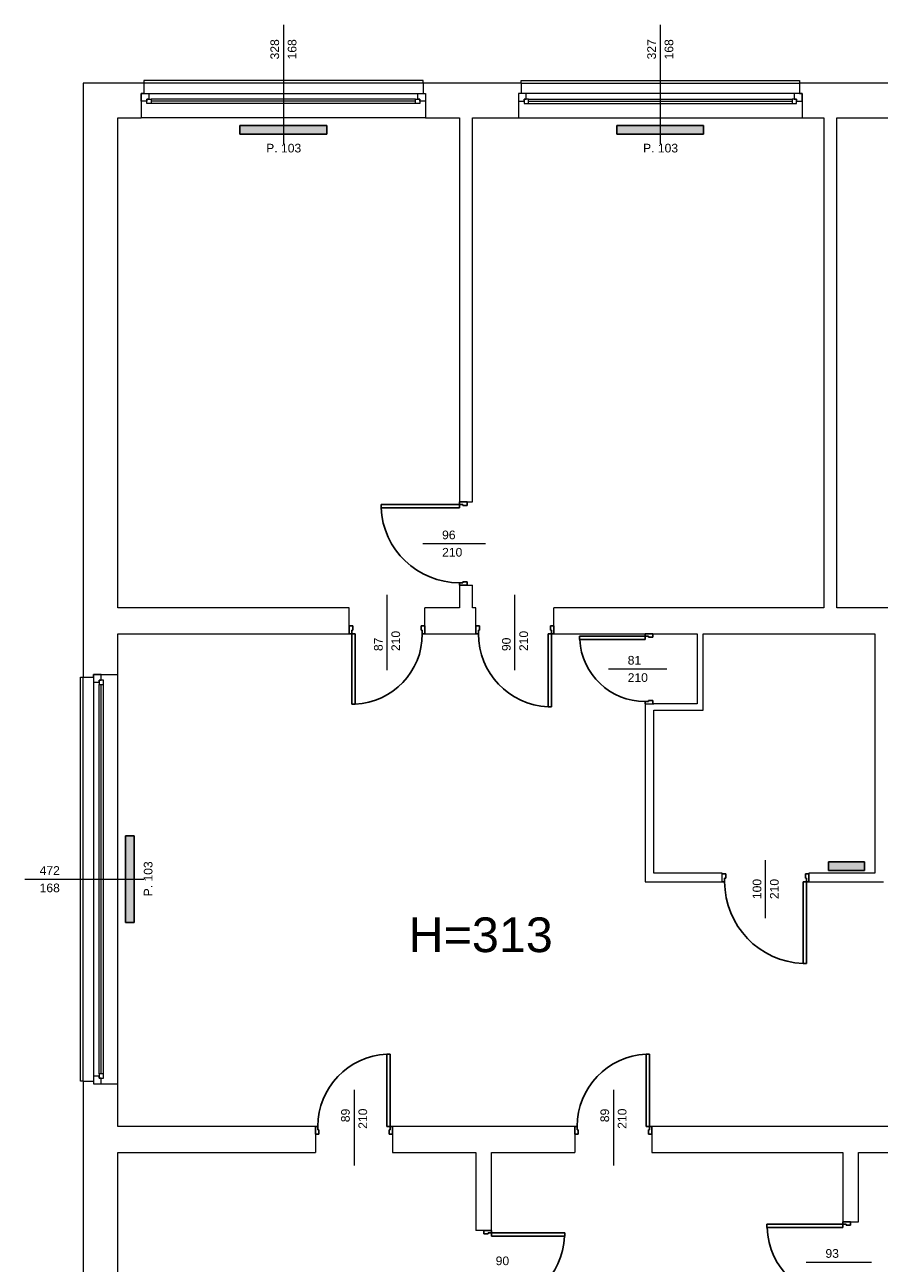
# Model space of a CAD drawing. Header units: millimetres. Extents: x 12683 to 90307, y 30842 to 62253.
# Tile 139 of 152: x 59600 to 60586, y 58705 to 60133. Entities that reach past the tile are written whole.
import ezdxf

# ---------------------------------------------------------------- set-up
doc = ezdxf.new("R2010")
doc.units = ezdxf.units.MM
doc.header["$LTSCALE"] = 0.6
doc.layers.add('zzz_podklady_drzwi', color=252, linetype='Continuous')
doc.layers.add('zzz_podklady_grzejniki_ist', color=252, linetype='Continuous')
for name, color, linetype, lineweight in [('zzz_podklady_drzwi_opisy', 252, 'Continuous', 15), ('zzz_podklady_okna_opisy', 252, 'Continuous', 15), ('zzz_podklady_opisy', 252, 'Continuous', 15), ('zzz_podklady_sciany', 252, 'Continuous', 15)]:
    doc.layers.add(name, color=color, linetype=linetype, lineweight=lineweight)
doc.styles.add('GENERATED_STYLE_1', font='ARIAL.TTF')

msp = doc.modelspace()

# ---------------------------------------------------------------- hatches: boundary and pattern name
at = {"layer": 'zzz_podklady_grzejniki_ist'}
for points in [[(59948.5, 60006.4), (59948.5, 60016.4), (59848.5, 60016.4), (59848.5, 60006.4)], [(60383, 60006.4), (60383, 60016.4), (60283, 60016.4), (60283, 60006.4)], [(59716.5, 59097.4), (59726.5, 59097.4), (59726.5, 59197.4), (59716.5, 59197.4)], [(60568.7, 59157.4), (60568.7, 59167.4), (60526.9, 59167.4), (60526.9, 59157.4)]]:
    msp.add_hatch(color=256, dxfattribs=at).paths.add_polyline_path(points, flags=0)

# ---------------------------------------------------------------- linework, layer by layer
at = {"layer": 'zzz_podklady_drzwi'}
for p, q in [((60101.5, 59579.6), (60011.1, 59579.6)), ((60011.1, 59579.6), (60011.1, 59575.6)), ((60011.1, 59575.6), (60101.5, 59575.6)), ((60101.5, 59582.4), (60110.5, 59582.4)), ((60101.5, 59582.4), (60101.5, 59579.6)), ((60110.5, 59582.4), (60101.5, 59582.4)), ((60101.5, 59582.4), (60110.5, 59582.4)), ((60101.5, 59579.6), (60105.5, 59579.6)), ((60101.5, 59575.6), (60101.5, 59579.6)), ((60105.5, 59579.6), (60105.5, 59578.4)), ((60105.5, 59578.4), (60110.5, 59578.4)), ((60110.5, 59578.4), (60110.5, 59582.4)), ((60110.5, 59490.4), (60105.5, 59490.4)), ((60105.5, 59490.4), (60105.5, 59489.2)), ((60110.5, 59486.4), (60110.5, 59490.4)), ((60105.5, 59489.2), (60101.5, 59489.2)), ((60101.5, 59489.2), (60101.5, 59486.4)), ((60101.5, 59486.4), (60110.5, 59486.4)), ((60101.5, 59486.4), (60110.5, 59486.4)), ((60101.5, 59486.4), (60110.5, 59486.4)), ((59974.5, 59430.4), (59974.5, 59439.4)), ((59978.5, 59439.4), (59974.5, 59439.4)), ((59974.5, 59439.4), (59974.5, 59430.4)), ((59974.5, 59430.4), (59974.5, 59439.4)), ((59977.3, 59430.4), (59977.3, 59434.4)), ((59977.3, 59434.4), (59978.5, 59434.4)), ((59978.5, 59434.4), (59978.5, 59439.4)), ((60061.5, 59439.4), (60057.5, 59439.4)), ((60057.5, 59439.4), (60057.5, 59434.4)), ((60057.5, 59434.4), (60058.7, 59434.4)), ((60058.7, 59434.4), (60058.7, 59430.4)), ((60061.5, 59430.4), (60061.5, 59439.4)), ((60061.5, 59430.4), (60061.5, 59439.4)), ((60061.5, 59430.4), (60061.5, 59439.4)), ((60120.5, 59430.4), (60120.5, 59439.4)), ((60120.5, 59439.4), (60124.5, 59439.4)), ((60120.5, 59430.4), (60120.5, 59439.4)), ((60120.5, 59430.4), (60120.5, 59439.4)), ((60124.5, 59434.4), (60123.3, 59434.4)), ((60123.3, 59434.4), (60123.3, 59430.4)), ((60124.5, 59439.4), (60124.5, 59434.4)), ((60206.5, 59434.4), (60206.5, 59439.4)), ((60206.5, 59439.4), (60210.5, 59439.4)), ((60207.7, 59434.4), (60206.5, 59434.4)), ((60207.7, 59430.4), (60207.7, 59434.4)), ((60210.5, 59430.4), (60210.5, 59439.4)), ((60210.5, 59439.4), (60210.5, 59430.4)), ((60210.5, 59430.4), (60210.5, 59439.4)), ((59974.5, 59430.4), (59977.3, 59430.4)), ((59977.3, 59430.4), (59977.3, 59349)), ((59981.3, 59430.4), (59977.3, 59430.4)), ((59981.3, 59349), (59981.3, 59430.4)), ((60058.7, 59430.4), (60061.5, 59430.4)), ((60123.3, 59430.4), (60120.5, 59430.4)), ((60203.7, 59346), (60203.7, 59430.4)), ((60203.7, 59430.4), (60207.7, 59430.4)), ((60210.5, 59430.4), (60207.7, 59430.4)), ((60207.7, 59430.4), (60207.7, 59346)), ((60315.5, 59427.6), (60240.1, 59427.6)), ((60240.1, 59427.6), (60240.1, 59423.6)), ((60240.1, 59423.6), (60315.5, 59423.6)), ((60315.5, 59430.4), (60315.5, 59427.6)), ((60315.5, 59427.6), (60319.5, 59427.6)), ((60315.5, 59423.6), (60315.5, 59427.6)), ((60319.5, 59427.6), (60319.5, 59426.4)), ((60319.5, 59426.4), (60324.5, 59426.4)), ((60324.5, 59426.4), (60324.5, 59430.4)), ((59977.3, 59349), (59981.3, 59349)), ((60319.5, 59352.2), (60315.5, 59352.2)), ((60315.5, 59352.2), (60315.5, 59349.4)), ((60324.5, 59353.4), (60319.5, 59353.4)), ((60319.5, 59353.4), (60319.5, 59352.2)), ((60324.5, 59349.4), (60324.5, 59353.4)), ((60207.7, 59346), (60203.7, 59346)), ((60404.5, 59153.4), (60408.5, 59153.4)), ((60408.5, 59148.4), (60407.3, 59148.4)), ((60407.3, 59148.4), (60407.3, 59144.4)), ((60408.5, 59153.4), (60408.5, 59148.4)), ((60500.5, 59148.4), (60500.5, 59153.4)), ((60500.5, 59153.4), (60504.5, 59153.4)), ((60501.7, 59148.4), (60500.5, 59148.4)), ((60501.7, 59144.4), (60501.7, 59148.4)), ((60407.3, 59144.4), (60404.5, 59144.4)), ((60497.7, 59050), (60497.7, 59144.4)), ((60497.7, 59144.4), (60501.7, 59144.4)), ((60504.5, 59144.4), (60501.7, 59144.4)), ((60501.7, 59144.4), (60501.7, 59050)), ((60501.7, 59050), (60497.7, 59050)), ((60021.7, 58945.8), (60017.7, 58945.8)), ((60017.7, 58945.8), (60017.7, 58862.4)), ((60021.7, 58862.4), (60021.7, 58945.8)), ((60320.7, 58945.8), (60316.7, 58945.8)), ((60316.7, 58945.8), (60316.7, 58862.4)), ((60320.7, 58862.4), (60320.7, 58945.8)), ((59935.5, 58862.4), (59935.5, 58853.4)), ((59938.3, 58862.4), (59935.5, 58862.4)), ((59935.5, 58862.4), (59935.5, 58853.4)), ((59935.5, 58862.4), (59935.5, 58853.4)), ((59938.3, 58858.4), (59938.3, 58862.4)), ((60017.7, 58862.4), (60021.7, 58862.4)), ((60024.5, 58862.4), (60021.7, 58862.4)), ((60021.7, 58862.4), (60021.7, 58858.4)), ((60024.5, 58862.4), (60024.5, 58853.4)), ((60024.5, 58853.4), (60024.5, 58862.4)), ((60024.5, 58862.4), (60024.5, 58853.4)), ((60234.5, 58862.4), (60234.5, 58853.4)), ((60237.3, 58862.4), (60234.5, 58862.4)), ((60234.5, 58862.4), (60234.5, 58853.4)), ((60234.5, 58862.4), (60234.5, 58853.4)), ((60237.3, 58858.4), (60237.3, 58862.4)), ((60316.7, 58862.4), (60320.7, 58862.4)), ((60323.5, 58862.4), (60320.7, 58862.4)), ((60320.7, 58862.4), (60320.7, 58858.4)), ((60323.5, 58862.4), (60323.5, 58853.4)), ((60323.5, 58853.4), (60323.5, 58862.4)), ((60323.5, 58862.4), (60323.5, 58853.4)), ((59935.5, 58853.4), (59939.5, 58853.4)), ((59939.5, 58858.4), (59938.3, 58858.4)), ((59939.5, 58853.4), (59939.5, 58858.4)), ((60021.7, 58858.4), (60020.5, 58858.4)), ((60020.5, 58858.4), (60020.5, 58853.4)), ((60020.5, 58853.4), (60024.5, 58853.4)), ((60234.5, 58853.4), (60238.5, 58853.4)), ((60238.5, 58858.4), (60237.3, 58858.4)), ((60238.5, 58853.4), (60238.5, 58858.4)), ((60320.7, 58858.4), (60319.5, 58858.4)), ((60319.5, 58858.4), (60319.5, 58853.4)), ((60319.5, 58853.4), (60323.5, 58853.4)), ((60543.5, 58749.6), (60456.1, 58749.6)), ((60456.1, 58749.6), (60456.1, 58745.6)), ((60543.5, 58752.4), (60552.5, 58752.4)), ((60543.5, 58752.4), (60543.5, 58749.6)), ((60552.5, 58752.4), (60543.5, 58752.4)), ((60543.5, 58752.4), (60552.5, 58752.4)), ((60543.5, 58749.6), (60547.5, 58749.6)), ((60543.5, 58745.6), (60543.5, 58749.6)), ((60547.5, 58749.6), (60547.5, 58748.4)), ((60547.5, 58748.4), (60552.5, 58748.4)), ((60552.5, 58748.4), (60552.5, 58752.4)), ((60138.5, 58742.4), (60129.5, 58742.4)), ((60129.5, 58738.4), (60129.5, 58742.4)), ((60129.5, 58742.4), (60138.5, 58742.4)), ((60138.5, 58742.4), (60129.5, 58742.4)), ((60134.5, 58738.4), (60129.5, 58738.4)), ((60138.5, 58739.6), (60134.5, 58739.6)), ((60134.5, 58739.6), (60134.5, 58738.4)), ((60138.5, 58742.4), (60138.5, 58739.6)), ((60138.5, 58739.6), (60222.9, 58739.6)), ((60138.5, 58735.6), (60138.5, 58739.6)), ((60222.9, 58735.6), (60138.5, 58735.6)), ((60222.9, 58739.6), (60222.9, 58735.6)), ((60456.1, 58745.6), (60543.5, 58745.6))]:
    msp.add_line(p, q, dxfattribs=at)
for centre, radius, start, end in [((60101.5, 59579.6), 90.4, 182.536, 270), ((59977.3, 59430.4), 81.4, 272.8167, 0), ((60207.7, 59430.4), 84.4, 180, 267.2835), ((60315.5, 59427.6), 75.4, 183.041, 270), ((60501.7, 59144.4), 94.4, 180, 267.5715), ((60021.7, 58862.4), 83.4, 92.7491, 180), ((60320.7, 58862.4), 83.4, 92.7491, 180), ((60138.5, 58739.6), 84.4, 270, 357.2835), ((60543.5, 58749.6), 87.4, 182.6231, 270)]:
    msp.add_arc(centre, radius, start, end, dxfattribs=at)
at = {"layer": 'zzz_podklady_drzwi_opisy'}
for p, q in [((60059.4, 59534.4), (60131.5, 59534.4)), ((60018, 59388.3), (60018, 59475.4)), ((60165.5, 59388.3), (60165.5, 59475.4)), ((60273.4, 59389.9), (60340.5, 59389.9)), ((60454.5, 59102.3), (60454.5, 59169.4)), ((59980, 58904.6), (59980, 58817.4)), ((60279, 58904.6), (60279, 58817.4)), ((60501.4, 58705.9), (60576.5, 58705.9))]:
    msp.add_line(p, q, dxfattribs=at)
at = {"layer": 'zzz_podklady_grzejniki_ist'}
for p, q in [((59848.5, 60006.4), (59848.5, 60016.4)), ((59848.5, 60016.4), (59948.5, 60016.4)), ((59848.5, 60006.4), (59948.5, 60006.4)), ((59948.5, 60016.4), (59948.5, 60006.4)), ((60283, 60006.4), (60283, 60016.4)), ((60283, 60016.4), (60383, 60016.4)), ((60283, 60006.4), (60383, 60006.4)), ((60383, 60016.4), (60383, 60006.4)), ((59716.5, 59197.4), (59726.5, 59197.4)), ((59716.5, 59197.4), (59716.5, 59097.4)), ((59726.5, 59197.4), (59726.5, 59097.4)), ((60526.9, 59157.4), (60526.9, 59167.4)), ((60526.9, 59167.4), (60568.7, 59167.4)), ((60568.7, 59167.4), (60568.7, 59157.4)), ((60526.9, 59157.4), (60568.7, 59157.4)), ((59726.5, 59097.4), (59716.5, 59097.4))]:
    msp.add_line(p, q, dxfattribs=at)
at = {"layer": 'zzz_podklady_sciany'}
for p, q in [((59667.5, 60065.4), (59667.5, 59380.4)), ((59737.5, 60065.4), (59667.5, 60065.4)), ((60059.5, 60068.4), (59737.5, 60068.4)), ((59737.5, 60068.4), (59737.5, 60065.4)), ((59737.5, 60065.4), (59737.5, 60053.4)), ((60059.5, 60065.4), (59737.5, 60065.4)), ((60059.5, 60065.4), (60059.5, 60068.4)), ((60059.5, 60065.4), (60059.5, 60053.4)), ((60172.5, 60065.4), (60059.5, 60065.4)), ((60172.5, 60065.4), (60172.5, 60068.4)), ((60172.5, 60068.4), (60493.5, 60068.4)), ((60172.5, 60065.4), (60172.5, 60053.4)), ((60172.5, 60065.4), (60493.5, 60065.4)), ((60493.5, 60068.4), (60493.5, 60065.4)), ((60493.5, 60065.4), (60493.5, 60053.4)), ((60602.5, 60065.4), (60493.5, 60065.4)), ((59737.5, 60053.4), (59734.5, 60053.4)), ((59734.5, 60053.4), (59734.5, 60044.4)), ((59734.5, 60044.4), (59734.5, 60053.4)), ((59734.5, 60053.4), (59734.5, 60044.4)), ((60059.5, 60053.4), (60062.5, 60053.4)), ((60062.5, 60053.4), (60062.5, 60044.4)), ((60062.5, 60053.4), (60062.5, 60044.4)), ((60062.5, 60053.4), (60062.5, 60044.4)), ((60172.5, 60053.4), (60169.5, 60053.4)), ((60169.5, 60053.4), (60169.5, 60044.4)), ((60169.5, 60053.4), (60169.5, 60044.4)), ((60169.5, 60053.4), (60169.5, 60044.4)), ((60493.5, 60053.4), (60496.5, 60053.4)), ((60496.5, 60053.4), (60496.5, 60044.4)), ((60496.5, 60044.4), (60496.5, 60053.4)), ((60496.5, 60053.4), (60496.5, 60044.4)), ((59734.5, 60044.4), (59734.5, 60025.4)), ((60062.5, 60044.4), (60062.5, 60025.4)), ((60169.5, 60044.4), (60169.5, 60025.4)), ((60496.5, 60044.4), (60496.5, 60025.4)), ((59707.5, 59460.4), (59707.5, 60025.4)), ((59707.5, 60025.4), (59734.5, 60025.4)), ((60062.5, 60025.4), (59734.5, 60025.4)), ((60062.5, 60025.4), (59734.5, 60025.4)), ((60062.5, 60025.4), (60101.5, 60025.4)), ((60101.5, 60025.4), (60101.5, 59582.4)), ((60116.5, 60025.4), (60169.5, 60025.4)), ((60116.5, 59582.4), (60116.5, 60025.4)), ((60169.5, 60025.4), (60496.5, 60025.4)), ((60169.5, 60025.4), (60496.5, 60025.4)), ((60496.5, 60025.4), (60521.5, 60025.4)), ((60521.5, 60025.4), (60521.5, 59460.4)), ((60536.5, 60025.4), (60599.5, 60025.4)), ((60536.5, 59460.4), (60536.5, 60025.4)), ((60101.5, 59582.4), (60116.5, 59582.4)), ((60101.5, 59486.4), (60116.5, 59486.4)), ((60101.5, 59486.4), (60101.5, 59460.4)), ((60116.5, 59460.4), (60116.5, 59486.4)), ((59974.5, 59460.4), (59707.5, 59460.4)), ((59974.5, 59430.4), (59974.5, 59460.4)), ((60061.5, 59430.4), (60061.5, 59460.4)), ((60101.5, 59460.4), (60061.5, 59460.4)), ((60120.5, 59460.4), (60116.5, 59460.4)), ((60120.5, 59430.4), (60120.5, 59460.4)), ((60210.5, 59430.4), (60210.5, 59460.4)), ((60521.5, 59460.4), (60210.5, 59460.4)), ((60966.5, 59460.4), (60536.5, 59460.4)), ((59707.5, 59383.4), (59707.5, 59430.4)), ((59707.5, 59430.4), (59974.5, 59430.4)), ((60061.5, 59430.4), (60120.5, 59430.4)), ((60210.5, 59430.4), (60315.5, 59430.4)), ((60315.5, 59430.4), (60324.5, 59430.4)), ((60324.5, 59430.4), (60315.5, 59430.4)), ((60315.5, 59430.4), (60324.5, 59430.4)), ((60324.5, 59430.4), (60325.5, 59430.4)), ((60325.5, 59430.4), (60375.5, 59430.4)), ((60375.5, 59430.4), (60375.5, 59349.4)), ((60382.5, 59430.4), (60580.5, 59430.4)), ((60382.5, 59342.4), (60382.5, 59430.4)), ((60580.5, 59430.4), (60580.5, 59154.4)), ((59664.5, 58914.4), (59664.5, 59380.4)), ((59664.5, 59380.4), (59667.5, 59380.4)), ((59667.5, 59380.4), (59679.5, 59380.4)), ((59667.5, 58914.4), (59667.5, 59380.4)), ((59679.5, 59380.4), (59679.5, 59383.4)), ((59679.5, 59383.4), (59688.5, 59383.4)), ((59688.5, 59383.4), (59679.5, 59383.4)), ((59679.5, 59383.4), (59688.5, 59383.4)), ((59688.5, 59383.4), (59707.5, 59383.4)), ((59707.5, 58911.4), (59707.5, 59383.4)), ((59707.5, 58911.4), (59707.5, 59383.4)), ((60315.5, 59349.4), (60324.5, 59349.4)), ((60315.5, 59349.4), (60315.5, 59144.4)), ((60315.5, 59349.4), (60324.5, 59349.4)), ((60315.5, 59349.4), (60324.5, 59349.4)), ((60324.5, 59349.4), (60325.5, 59349.4)), ((60375.5, 59349.4), (60325.5, 59349.4)), ((60325.5, 59154.4), (60325.5, 59342.4)), ((60325.5, 59342.4), (60382.5, 59342.4)), ((60404.5, 59154.4), (60325.5, 59154.4)), ((60404.5, 59153.4), (60404.5, 59154.4)), ((60404.5, 59144.4), (60404.5, 59153.4)), ((60404.5, 59144.4), (60404.5, 59153.4)), ((60404.5, 59144.4), (60404.5, 59153.4)), ((60504.5, 59153.4), (60504.5, 59154.4)), ((60580.5, 59154.4), (60504.5, 59154.4)), ((60504.5, 59144.4), (60504.5, 59153.4)), ((60504.5, 59153.4), (60504.5, 59144.4)), ((60504.5, 59144.4), (60504.5, 59153.4)), ((60315.5, 59144.4), (60404.5, 59144.4)), ((60504.5, 59144.4), (60590.5, 59144.4)), ((59667.5, 58914.4), (59664.5, 58914.4)), ((59667.5, 58914.4), (59679.5, 58914.4)), ((59667.5, 58914.4), (59667.5, 58229.4)), ((59679.5, 58914.4), (59679.5, 58911.4)), ((59679.5, 58911.4), (59688.5, 58911.4)), ((59679.5, 58911.4), (59688.5, 58911.4)), ((59679.5, 58911.4), (59688.5, 58911.4)), ((59688.5, 58911.4), (59707.5, 58911.4)), ((59707.5, 58862.4), (59707.5, 58911.4)), ((59935.5, 58862.4), (59707.5, 58862.4)), ((59935.5, 58862.4), (59935.5, 58832.4)), ((60024.5, 58862.4), (60024.5, 58832.4)), ((60234.5, 58862.4), (60024.5, 58862.4)), ((60234.5, 58862.4), (60234.5, 58832.4)), ((60323.5, 58862.4), (60323.5, 58832.4)), ((60648.5, 58862.4), (60323.5, 58862.4)), ((59707.5, 58269.4), (59707.5, 58832.4)), ((59707.5, 58832.4), (59935.5, 58832.4)), ((60024.5, 58832.4), (60120.5, 58832.4)), ((60120.5, 58832.4), (60120.5, 58742.4)), ((60138.5, 58832.4), (60234.5, 58832.4)), ((60138.5, 58742.4), (60138.5, 58832.4)), ((60323.5, 58832.4), (60543.5, 58832.4)), ((60543.5, 58832.4), (60543.5, 58752.4)), ((60561.5, 58832.4), (60648.5, 58832.4)), ((60561.5, 58752.4), (60561.5, 58832.4)), ((60543.5, 58752.4), (60561.5, 58752.4)), ((60138.5, 58742.4), (60120.5, 58742.4))]:
    msp.add_line(p, q, dxfattribs=at)

# ---------------------------------------------------------------- texts
at = {"layer": 'zzz_podklady_drzwi_opisy', "char_height": 10, "attachment_point": 7, "style": 'GENERATED_STYLE_1'}
for s, insert in [('{96}', (60081.5, 59539.2)), ('{210}', (60081.5, 59519.2)), ('{81}', (60295.5, 59394.7)), ('{210}', (60295.5, 59374.7)), ('{93}', (60523.5, 58710.7)), ('{90}', (60143.3, 58702.2))]:
    msp.add_mtext(s, dxfattribs=dict(at, insert=insert))
at = {"layer": 'zzz_podklady_drzwi_opisy', "char_height": 10, "attachment_point": 7, "rotation": 90, "style": 'GENERATED_STYLE_1'}
for s, insert in [('{87}', (60013.2, 59410.4)), ('{210}', (60033.2, 59410.4)), ('{90}', (60160.7, 59410.4)), ('{210}', (60180.7, 59410.4)), ('{100}', (60449.7, 59124.4)), ('{210}', (60469.7, 59124.4)), ('{89}', (59975.2, 58867.2)), ('{210}', (59995.2, 58859.6)), ('{89}', (60274.2, 58867.2)), ('{210}', (60294.2, 58859.6))]:
    msp.add_mtext(s, dxfattribs=dict(at, insert=insert))
at = {"layer": 'zzz_podklady_okna_opisy', "char_height": 10, "attachment_point": 7, "rotation": 90, "style": 'GENERATED_STYLE_1'}
for s, insert in [('{328}', (59893.7, 60092.6)), ('{168}', (59913.7, 60092.6)), ('{327}', (60328.2, 60092.6)), ('{168}', (60348.2, 60092.6)), ('{P. 103}', (59747.7, 59127.6))]:
    msp.add_mtext(s, dxfattribs=dict(at, insert=insert))
at = {"layer": 'zzz_podklady_okna_opisy', "char_height": 10, "attachment_point": 7, "style": 'GENERATED_STYLE_1'}
for s, insert in [('{P. 103}', (59878.7, 59985.2)), ('{P. 103}', (60313.2, 59985.2)), ('{472}', (59617.5, 59152.4)), ('{168}', (59617.5, 59132.2))]:
    msp.add_mtext(s, dxfattribs=dict(at, insert=insert))
at = {"layer": 'zzz_podklady_opisy', "insert": (60126, 59083), "char_height": 40, "attachment_point": 5, "style": 'GENERATED_STYLE_1'}
msp.add_mtext('{H=313}', dxfattribs=at)

# ---------------------------------------------------------------- next in the draw order: wipeouts: each hides what was drawn before it
at = {"ltscale": 12312.220258}
msp.add_wipeout([(59746, 60041.9), (59746, 60046.9), (59743.5, 60046.9), (59743.5, 60053.4), (60053.5, 60053.4), (60053.5, 60046.9), (60051, 60046.9), (60051, 60041.9)], dxfattribs=at).dxf.layer = 'zzz_podklady_sciany'
at = {"ltscale": 12272.266798}
msp.add_wipeout([(60485, 60041.9), (60485, 60046.9), (60487.5, 60046.9), (60487.5, 60053.4), (60178.5, 60053.4), (60178.5, 60046.9), (60181, 60046.9), (60181, 60041.9)], dxfattribs=at).dxf.layer = 'zzz_podklady_sciany'
at = {"ltscale": 18067.674314}
msp.add_wipeout([(59691, 59371.9), (59686, 59371.9), (59686, 59374.4), (59679.5, 59374.4), (59679.5, 58920.4), (59686, 58920.4), (59686, 58922.9), (59691, 58922.9)], dxfattribs=at).dxf.layer = 'zzz_podklady_sciany'

# ---------------------------------------------------------------- next in the draw order: linework, layer by layer
at = {"layer": 'zzz_podklady_okna_opisy'}
for p, q in [((59898.5, 60132.6), (59898.5, 59995.4)), ((60333, 60132.6), (60333, 59995.4)), ((59600.4, 59147.4), (59737.5, 59147.4))]:
    msp.add_line(p, q, dxfattribs=at)
at = {"layer": 'zzz_podklady_sciany'}
for p, q in [((59734.5, 60053.4), (59743.5, 60053.4)), ((59737.5, 60053.4), (59734.5, 60053.4)), ((59743.5, 60046.9), (59741, 60046.9)), ((59741, 60046.9), (59741, 60044.4)), ((59741, 60046.9), (59746, 60046.9)), ((59741, 60041.9), (59741, 60046.9)), ((59743.5, 60053.4), (59743.5, 60046.9)), ((59743.5, 60053.4), (60053.5, 60053.4)), ((60051, 60046.9), (59746, 60046.9)), ((59746, 60046.9), (59746, 60041.9)), ((60051, 60041.9), (60051, 60046.9)), ((60051, 60046.9), (60056, 60046.9)), ((60053.5, 60046.9), (60053.5, 60053.4)), ((60053.5, 60053.4), (60062.5, 60053.4)), ((60056, 60046.9), (60053.5, 60046.9)), ((60056, 60044.4), (60056, 60046.9)), ((60056, 60046.9), (60056, 60041.9)), ((60059.5, 60053.4), (60062.5, 60053.4)), ((60178.5, 60053.4), (60169.5, 60053.4)), ((60172.5, 60053.4), (60169.5, 60053.4)), ((60176, 60044.4), (60176, 60046.9)), ((60176, 60046.9), (60178.5, 60046.9)), ((60181, 60046.9), (60176, 60046.9)), ((60176, 60046.9), (60176, 60041.9)), ((60178.5, 60046.9), (60178.5, 60053.4)), ((60487.5, 60053.4), (60178.5, 60053.4)), ((60181, 60046.9), (60485, 60046.9)), ((60181, 60041.9), (60181, 60046.9)), ((60490, 60046.9), (60485, 60046.9)), ((60485, 60046.9), (60485, 60041.9)), ((60496.5, 60053.4), (60487.5, 60053.4)), ((60487.5, 60053.4), (60487.5, 60046.9)), ((60487.5, 60046.9), (60490, 60046.9)), ((60490, 60046.9), (60490, 60044.4)), ((60490, 60041.9), (60490, 60046.9)), ((60493.5, 60053.4), (60496.5, 60053.4)), ((59741, 60044.4), (59734.5, 60044.4)), ((59746, 60041.9), (59741, 60041.9)), ((60051, 60044.4), (59746, 60044.4)), ((60051, 60041.9), (59746, 60041.9)), ((60051, 60041.9), (59746, 60041.9)), ((60056, 60041.9), (60051, 60041.9)), ((60062.5, 60044.4), (60056, 60044.4)), ((60169.5, 60044.4), (60176, 60044.4)), ((60176, 60041.9), (60181, 60041.9)), ((60181, 60044.4), (60485, 60044.4)), ((60181, 60041.9), (60485, 60041.9)), ((60181, 60041.9), (60485, 60041.9)), ((60485, 60041.9), (60490, 60041.9)), ((60490, 60044.4), (60496.5, 60044.4)), ((59679.5, 59383.4), (59679.5, 59374.4)), ((59679.5, 59380.4), (59679.5, 59383.4)), ((59686, 59374.4), (59686, 59376.9)), ((59686, 59376.9), (59688.5, 59376.9)), ((59686, 59376.9), (59686, 59371.9)), ((59691, 59376.9), (59686, 59376.9)), ((59688.5, 59376.9), (59688.5, 59383.4)), ((59691, 59371.9), (59691, 59376.9)), ((59679.5, 59374.4), (59686, 59374.4)), ((59679.5, 59374.4), (59679.5, 58920.4)), ((59686, 58922.9), (59686, 59371.9)), ((59686, 59371.9), (59691, 59371.9)), ((59688.5, 58922.9), (59688.5, 59371.9)), ((59691, 58922.9), (59691, 59371.9)), ((59691, 58922.9), (59691, 59371.9)), ((59686, 58920.4), (59679.5, 58920.4)), ((59679.5, 58920.4), (59679.5, 58911.4)), ((59691, 58922.9), (59686, 58922.9)), ((59686, 58922.9), (59686, 58917.9)), ((59686, 58917.9), (59686, 58920.4)), ((59691, 58917.9), (59691, 58922.9)), ((59679.5, 58914.4), (59679.5, 58911.4)), ((59688.5, 58917.9), (59686, 58917.9)), ((59686, 58917.9), (59691, 58917.9)), ((59688.5, 58911.4), (59688.5, 58917.9))]:
    msp.add_line(p, q, dxfattribs=at)

doc.saveas('drawing.dxf')
